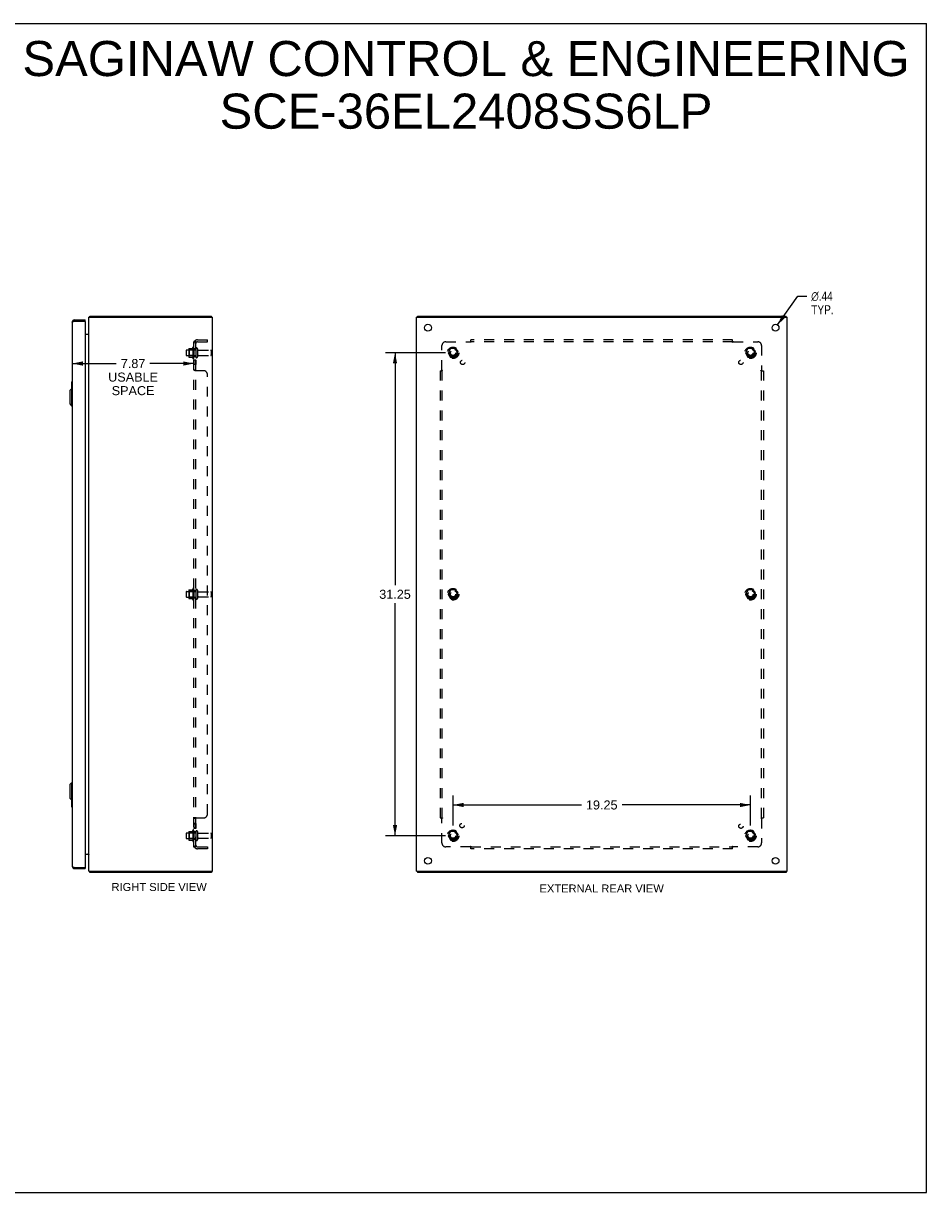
# Model space of a CAD drawing. Header units: inches. Extents: x 0 to 117, y 0 to 76.
# Tile 4 of 4: x 58 to 117, y 0 to 76. Entities that reach past the tile are written whole.
import ezdxf

# ---------------------------------------------------------------- set-up
doc = ezdxf.new("R2010")
doc.units = ezdxf.units.IN
doc.header["$LTSCALE"] = 6.431217
doc.header["$MEASUREMENT"] = 0
doc.linetypes.add('HIDDEN', pattern=[0.2, 0.1, -0.1])
doc.layers.get('0').update_dxf_attribs({"linetype": 'CONTINUOUS'})
for name, color, linetype in [('02___PRT_ALL_AXES', 7, 'CONTINUOUS'), ('DEFAULT_2', 8, 'HIDDEN'), ('DIMENSIONS', 7, 'CONTINUOUS')]:
    doc.layers.add(name, color=color, linetype=linetype)
doc.styles.get("Standard").update_dxf_attribs({"font": 'arial.ttf'})
doc.styles.add('TEXTSTYLE_1', font='gdt', dxfattribs={"width": 0.8})
doc.dimstyles.new('DIMSTYLE_2', dxfattribs={"dimtxt": 0.584656, "dimasz": 0.687831, "dimexe": 0.09, "dimexo": 0.07, "dimgap": 0.0425, "dimtad": 0, "dimtih": 1, "dimtoh": 1, "dimzin": 4, "dimdsep": 46, "dimtxsty": 'Standard', "dimblk": '_FILLED', "dimblk1": '_FILLED', "dimblk2": '_FILLED', "dimcen": 0.09, "dimazin": 1, "dimtfac": 1, "dimtofl": 0, "dimtmove": 0, "dimatfit": 3, "dimldrblk": '_FILLED', "dimfxl": 1, "dimtolj": 1, "dimtzin": 4, "dimarcsym": 0})
doc.dimstyles.new('DIMSTYLE_3', dxfattribs={"dimtxt": 0.584656, "dimasz": 0.687831, "dimexe": 0.09, "dimexo": 0.07, "dimgap": 0.09, "dimtad": 0, "dimtih": 1, "dimtoh": 1, "dimzin": 4, "dimdsep": 46, "dimtxsty": 'Standard', "dimblk": '_FILLED', "dimblk1": '_FILLED', "dimblk2": '_FILLED', "dimcen": 0.09, "dimazin": 1, "dimtfac": 1, "dimtofl": 0, "dimtmove": 0, "dimatfit": 1, "dimldrblk": '_FILLED', "dimfxl": 1, "dimtolj": 1, "dimtzin": 4, "dimarcsym": 0})

# ---------------------------------------------------------------- blocks, each defined once
blk = doc.blocks.new('_FILLED')
at = {"color": 0, "linetype": 'ByBlock'}
blk.add_solid([(0, 0), (-1, 0.2), (-1, -0.2)], dxfattribs=at)
blk = doc.blocks.new('*D9')
at = {"color": 2, "linetype": 'Continuous'}
for p, q in [((86.279, 23.758), (86.279, 25.703)), ((86.279, 25.084), (94.59, 25.084)), ((105.529, 25.084), (97.218, 25.084)), ((105.529, 23.758), (105.529, 25.703))]:
    blk.add_line(p, q, dxfattribs=at)
at = {"color": 2, "linetype": 'Continuous', "xscale": 0.6878306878, "yscale": 0.6878306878, "zscale": 0.6878306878, "rotation": 180}
blk.add_blockref('_FILLED', (86.279, 25.084), dxfattribs=at)
at = {"color": 2, "linetype": 'Continuous', "xscale": 0.6878306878, "yscale": 0.6878306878, "zscale": 0.6878306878}
blk.add_blockref('_FILLED', (105.529, 25.084), dxfattribs=at)
at = {"color": 2, "linetype": 'Continuous', "insert": (95.904, 25.377), "char_height": 0.5847, "width": 2.04304, "attachment_point": 2, "line_spacing_factor": 0.9}
blk.add_mtext('19.25', dxfattribs=at)
blk = doc.blocks.new('*D10')
at = {"color": 2, "linetype": 'Continuous'}
for p, q in [((85.797, 54.343), (81.903, 54.343)), ((82.522, 54.343), (82.522, 39.303)), ((82.522, 23.093), (82.522, 38.133)), ((85.797, 23.093), (81.903, 23.093))]:
    blk.add_line(p, q, dxfattribs=at)
at = {"color": 2, "linetype": 'Continuous', "xscale": 0.6878306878, "yscale": 0.6878306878, "zscale": 0.6878306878}
for p, rotation in [((82.522, 54.343), 90), ((82.522, 23.093), 270)]:
    blk.add_blockref('_FILLED', p, dxfattribs=dict(at, rotation=rotation))
at = {"color": 2, "linetype": 'Continuous', "insert": (82.522, 39.01), "char_height": 0.5847, "width": 2.04304, "attachment_point": 2, "line_spacing_factor": 0.9}
blk.add_mtext('31.25', dxfattribs=at)
blk = doc.blocks.new('*D11')
at = {"color": 2, "linetype": 'Continuous'}
for p, q in [((107.28, 56.147), (108.602, 58.012)), ((108.602, 58.012), (109.17, 58.012))]:
    blk.add_line(p, q, dxfattribs=at)
at = {"color": 2, "linetype": 'Continuous', "xscale": 0.6878306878, "yscale": 0.6878306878, "zscale": 0.6878306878, "rotation": 234.6791892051}
blk.add_blockref('_FILLED', (107.28, 56.147), dxfattribs=at)
at = {"color": 2, "linetype": 'Continuous', "insert": (109.462, 58.304), "char_height": 0.58466, "width": 2.14012, "attachment_point": 1, "line_spacing_factor": 0.9, "style": 'TEXTSTYLE_1'}
blk.add_mtext('{\\fgdt;n}\\fArial;.44 \\PTYP.', dxfattribs=at)
blk = doc.blocks.new('*D12')
at = {"color": 2, "linetype": 'Continuous'}
for p, q in [((61.63, 53.65), (64.48, 53.65)), ((69.503, 53.65), (66.654, 53.65))]:
    blk.add_line(p, q, dxfattribs=at)
at = {"color": 2, "linetype": 'Continuous', "xscale": 0.6878306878, "yscale": 0.6878306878, "zscale": 0.6878306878, "rotation": 180}
blk.add_blockref('_FILLED', (61.63, 53.65), dxfattribs=at)
at = {"color": 2, "linetype": 'Continuous', "xscale": 0.6878306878, "yscale": 0.6878306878, "zscale": 0.6878306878}
blk.add_blockref('_FILLED', (69.503, 53.65), dxfattribs=at)
at = {"color": 2, "linetype": 'Continuous', "insert": (65.567, 53.943), "char_height": 0.5847, "width": 3.2167, "attachment_point": 2, "line_spacing_factor": 0.9}
blk.add_mtext('7.87\\PUSABLE\\PSPACE', dxfattribs=at)

msp = doc.modelspace()

# ---------------------------------------------------------------- linework, layer by layer
at = {"color": 7, "linetype": 'Continuous'}
for p, q in [((0, 75.661), (116.931, 75.661)), ((116.931, 0), (116.931, 75.661)), ((61.765, 56.468), (61.765, 56.393)), ((62.455, 56.393), (62.44, 56.393)), ((62.455, 56.393), (62.455, 56.468)), ((62.745, 56.675), (62.766, 56.654)), ((62.766, 56.643), (62.766, 56.718)), ((70.64, 56.643), (70.64, 56.718)), ((83.967, 56.643), (83.967, 56.718)), ((107.841, 56.643), (107.841, 56.718)), ((61.57, 52.453), (61.57, 51.998)), ((61.585, 52.468), (61.63, 52.468)), ((61.617, 52.368), (61.617, 52.019)), ((61.473, 51.901), (61.591, 52.019)), ((61.473, 51.901), (61.473, 51.034)), ((61.591, 52.019), (61.591, 50.916)), ((61.591, 52.019), (61.63, 52.019)), ((61.473, 51.034), (61.591, 50.916)), ((61.591, 50.916), (61.63, 50.916)), ((61.473, 26.401), (61.591, 26.519)), ((61.591, 26.519), (61.63, 26.519)), ((61.591, 26.519), (61.591, 25.416)), ((61.473, 26.401), (61.473, 25.534)), ((61.473, 25.534), (61.591, 25.416)), ((61.57, 25.437), (61.57, 24.983)), ((61.591, 25.416), (61.63, 25.416)), ((61.617, 25.416), (61.617, 25.068)), ((61.585, 24.968), (61.63, 24.968)), ((61.765, 20.968), (61.765, 21.043)), ((62.44, 21.043), (62.455, 21.043)), ((62.455, 21.043), (62.455, 20.968)), ((62.745, 20.761), (62.766, 20.782)), ((62.766, 20.793), (62.766, 20.718)), ((70.64, 20.793), (70.64, 20.718)), ((83.967, 20.793), (83.967, 20.718)), ((107.841, 20.793), (107.841, 20.718)), ((0, 0), (116.931, 0))]:
    msp.add_line(p, q, dxfattribs=at)
at = {"color": 3, "linetype": 'Continuous'}
for p, q in [((61.63, 56.333), (61.63, 21.103)), ((61.748, 56.388), (61.765, 56.393)), ((61.765, 56.468), (62.455, 56.468)), ((61.765, 56.393), (62.44, 56.393)), ((62.455, 56.378), (62.455, 21.058)), ((62.703, 20.793), (62.703, 56.643)), ((62.703, 56.643), (70.703, 56.643)), ((62.766, 56.718), (70.64, 56.718)), ((70.703, 20.793), (70.703, 56.643)), ((83.904, 20.793), (83.904, 56.643)), ((83.904, 56.643), (107.904, 56.643)), ((83.967, 56.718), (107.841, 56.718)), ((107.904, 20.793), (107.904, 56.643)), ((62.455, 55.543), (62.688, 55.543)), ((62.693, 55.56), (62.695, 55.558)), ((62.455, 21.893), (62.688, 21.893)), ((61.765, 21.043), (62.44, 21.043)), ((61.765, 20.968), (62.455, 20.968)), ((62.703, 20.793), (70.703, 20.793)), ((62.754, 20.741), (62.756, 20.734)), ((70.64, 20.718), (62.766, 20.718)), ((83.904, 20.793), (107.904, 20.793)), ((107.841, 20.718), (83.967, 20.718))]:
    msp.add_line(p, q, dxfattribs=at)
for points in [[(61.63, 56.333), (61.631, 56.336), (61.632, 56.338), (61.633, 56.341), (61.635, 56.343), (61.638, 56.346), (61.641, 56.348), (61.644, 56.351), (61.649, 56.353), (61.653, 56.356), (61.658, 56.358), (61.664, 56.361), (61.67, 56.363), (61.676, 56.366), (61.683, 56.368), (61.69, 56.371), (61.698, 56.373), (61.706, 56.376), (61.714, 56.378), (61.722, 56.381), (61.731, 56.383)], [(61.731, 56.383), (61.739, 56.386), (61.748, 56.388)], [(62.745, 56.675), (62.746, 56.676), (62.747, 56.677), (62.748, 56.679), (62.749, 56.681), (62.75, 56.683), (62.751, 56.685), (62.752, 56.687), (62.753, 56.69), (62.754, 56.692), (62.754, 56.695), (62.756, 56.702)], [(62.756, 56.702), (62.757, 56.704), (62.757, 56.706), (62.758, 56.708), (62.759, 56.709), (62.759, 56.711), (62.76, 56.712), (62.761, 56.714), (62.761, 56.715), (62.762, 56.716), (62.763, 56.716), (62.763, 56.717), (62.764, 56.717), (62.765, 56.718), (62.766, 56.718), (62.766, 56.718)], [(62.688, 55.543), (62.688, 55.544), (62.688, 55.545), (62.688, 55.547), (62.688, 55.548), (62.688, 55.549), (62.689, 55.551), (62.69, 55.552), (62.691, 55.554), (62.692, 55.555), (62.693, 55.556), (62.694, 55.557), (62.695, 55.559), (62.697, 55.56), (62.698, 55.561), (62.699, 55.562), (62.7, 55.564), (62.701, 55.565), (62.702, 55.566), (62.703, 55.567), (62.703, 55.569), (62.703, 55.57), (62.703, 55.571)], [(62.688, 55.569), (62.688, 55.569), (62.688, 55.569), (62.688, 55.568), (62.688, 55.567), (62.688, 55.567), (62.688, 55.566), (62.689, 55.565), (62.69, 55.564), (62.691, 55.563), (62.692, 55.561), (62.693, 55.56)], [(62.688, 21.893), (62.688, 21.892), (62.688, 21.891), (62.688, 21.89), (62.688, 21.888), (62.688, 21.887), (62.689, 21.885), (62.69, 21.884), (62.691, 21.882), (62.692, 21.881), (62.693, 21.88), (62.694, 21.879), (62.695, 21.877), (62.697, 21.876), (62.698, 21.875), (62.699, 21.874), (62.7, 21.872), (62.701, 21.871), (62.702, 21.87), (62.703, 21.869), (62.703, 21.867), (62.703, 21.866), (62.703, 21.865)], [(62.688, 21.867), (62.688, 21.867), (62.688, 21.867), (62.688, 21.868), (62.688, 21.869), (62.688, 21.869), (62.688, 21.87), (62.689, 21.871), (62.69, 21.872), (62.691, 21.873), (62.692, 21.875), (62.693, 21.876), (62.695, 21.878)], [(61.63, 21.103), (61.631, 21.101), (61.632, 21.098), (61.633, 21.096), (61.635, 21.093), (61.638, 21.091), (61.641, 21.088), (61.644, 21.086), (61.649, 21.083), (61.653, 21.081), (61.658, 21.078), (61.664, 21.076), (61.67, 21.073), (61.676, 21.071), (61.683, 21.068), (61.69, 21.066), (61.698, 21.063), (61.706, 21.061), (61.714, 21.058), (61.722, 21.056), (61.731, 21.053)], [(61.731, 21.053), (61.739, 21.051), (61.748, 21.048), (61.765, 21.043)], [(62.745, 20.761), (62.746, 20.76), (62.747, 20.759), (62.748, 20.757), (62.749, 20.755), (62.75, 20.753), (62.751, 20.751), (62.752, 20.749), (62.753, 20.746), (62.754, 20.744), (62.754, 20.741)], [(62.756, 20.734), (62.757, 20.732), (62.757, 20.73), (62.758, 20.728), (62.759, 20.727), (62.759, 20.725), (62.76, 20.724), (62.761, 20.722), (62.761, 20.721), (62.762, 20.72), (62.763, 20.72), (62.763, 20.719), (62.764, 20.719), (62.765, 20.718), (62.766, 20.718), (62.766, 20.718)]]:
    msp.add_lwpolyline(points, dxfattribs=at)
at = {"color": 7, "linetype": 'Continuous'}
for points in [[(61.615, 52.404), (61.616, 52.399), (61.616, 52.393), (61.617, 52.387), (61.617, 52.381), (61.617, 52.374), (61.617, 52.368)], [(61.617, 25.068), (61.617, 25.062), (61.617, 25.055), (61.617, 25.049), (61.616, 25.043), (61.616, 25.038), (61.615, 25.032)]]:
    msp.add_lwpolyline(points, dxfattribs=at)
at = {"color": 3, "linetype": 'Continuous'}
for centre, radius, start, end in [((61.765, 56.333), 0.135, 90, 180), ((62.44, 56.378), 0.015, 0, 90), ((62.848, 56.573), 0.145, 135.39862, 151.12627), ((62.633, 55.613), 0.07, 270, 360), ((62.633, 21.823), 0.07, 0, 90), ((61.765, 21.103), 0.135, 180, 270), ((62.44, 21.058), 0.015, 270, 360), ((62.848, 20.863), 0.145, 208.87373, 224.60138)]:
    msp.add_arc(centre, radius, start, end, dxfattribs=at)
at = {"color": 7, "linetype": 'Continuous'}
for centre, radius, start, end in [((61.765, 56.333), 0.06, 90, 121.78549), ((61.585, 52.453), 0.015, 90, 180), ((61.615, 52.453), 0.015, 0, 90), ((61.585, 24.983), 0.015, 180, 270), ((61.615, 24.983), 0.015, 270, 360), ((61.765, 21.103), 0.06, 238.21451, 270)]:
    msp.add_arc(centre, radius, start, end, dxfattribs=at)
at = {"layer": '02___PRT_ALL_AXES', "color": 8, "linetype": 'HIDDEN'}
for p, q in [((69.033, 54.526), (69.628, 54.526)), ((69.433, 54.699), (69.433, 53.987)), ((69.503, 54.593), (69.503, 54.677)), ((69.503, 54.593), (69.503, 54.093)), ((69.628, 54.593), (69.503, 54.593)), ((69.628, 54.593), (69.628, 54.093)), ((69.797, 54.509), (70.598, 54.509)), ((69.033, 54.16), (69.628, 54.16)), ((69.503, 54.009), (69.503, 54.093)), ((69.628, 54.093), (69.503, 54.093)), ((69.503, 53.865), (69.503, 53.584)), ((69.628, 53.865), (69.503, 53.865)), ((69.628, 53.865), (69.628, 53.584)), ((69.797, 54.177), (70.598, 54.177)), ((69.628, 53.584), (69.503, 53.584)), ((69.033, 38.901), (69.628, 38.901)), ((69.433, 39.074), (69.433, 38.362)), ((69.503, 38.968), (69.503, 39.052)), ((69.628, 38.968), (69.503, 38.968)), ((69.503, 38.968), (69.503, 38.468)), ((69.628, 38.968), (69.628, 38.468)), ((69.797, 38.884), (70.598, 38.884)), ((69.033, 38.535), (69.628, 38.535)), ((69.628, 38.468), (69.503, 38.468)), ((69.503, 38.384), (69.503, 38.468)), ((69.797, 38.552), (70.598, 38.552)), ((69.628, 23.889), (69.503, 23.889)), ((69.503, 23.889), (69.503, 23.571)), ((69.628, 23.852), (69.503, 23.852)), ((69.628, 23.608), (69.503, 23.608)), ((69.628, 23.571), (69.503, 23.571)), ((69.628, 23.889), (69.628, 23.571)), ((69.033, 23.276), (69.628, 23.276)), ((69.033, 22.91), (69.628, 22.91)), ((69.433, 23.449), (69.433, 22.737)), ((69.503, 23.343), (69.503, 23.427)), ((69.628, 23.343), (69.503, 23.343)), ((69.503, 23.343), (69.503, 22.843)), ((69.628, 22.843), (69.503, 22.843)), ((69.503, 22.759), (69.503, 22.843)), ((69.628, 23.343), (69.628, 22.843)), ((69.797, 23.259), (70.598, 23.259)), ((69.797, 22.927), (70.598, 22.927))]:
    msp.add_line(p, q, dxfattribs=at)
at = {"layer": '02___PRT_ALL_AXES', "color": 3, "linetype": 'Continuous'}
for centre in [(84.654, 55.968), (107.154, 55.968), (84.654, 21.468), (107.154, 21.468)]:
    msp.add_circle(centre, 0.219, dxfattribs=at)
at = {"layer": '02___PRT_ALL_AXES', "color": 8, "linetype": 'HIDDEN'}
for centre, radius in [((86.279, 54.343), 0.372), ((86.279, 54.343), 0.356), ((86.279, 54.343), 0.25), ((86.279, 54.343), 0.183), ((105.529, 54.343), 0.372), ((105.529, 54.343), 0.356), ((105.529, 54.343), 0.25), ((105.529, 54.343), 0.183), ((86.898, 53.724), 0.141), ((104.91, 53.724), 0.141), ((86.279, 38.718), 0.372), ((86.279, 38.718), 0.356), ((86.279, 38.718), 0.25), ((86.279, 38.718), 0.183), ((105.529, 38.718), 0.372), ((105.529, 38.718), 0.356), ((105.529, 38.718), 0.25), ((105.529, 38.718), 0.183), ((86.279, 23.093), 0.372), ((86.859, 23.748), 0.141), ((104.91, 23.712), 0.141), ((105.529, 23.093), 0.372), ((86.279, 23.093), 0.356), ((86.279, 23.093), 0.25), ((86.279, 23.093), 0.183), ((105.529, 23.093), 0.356), ((105.529, 23.093), 0.25), ((105.529, 23.093), 0.183)]:
    msp.add_circle(centre, radius, dxfattribs=at)
for centre, radius, start, end in [((70.034, 54.343), 0.698, 149.33687, 156.03207), ((69.465, 54.677), 0.0384, 0, 145.55034), ((70.034, 54.343), 0.698, 203.96793, 210.66313), ((69.465, 54.009), 0.0384, 214.44966, 360), ((70.034, 38.718), 0.698, 149.33687, 156.03207), ((69.465, 39.052), 0.0384, 0, 145.55034), ((70.034, 38.718), 0.698, 203.96793, 210.66313), ((69.465, 38.384), 0.0384, 214.44966, 360), ((69.465, 23.427), 0.0384, 0, 145.55034), ((70.034, 23.093), 0.698, 149.33687, 156.03207), ((70.034, 23.093), 0.698, 203.96793, 210.66313), ((69.465, 22.759), 0.0384, 214.44966, 360)]:
    msp.add_arc(centre, radius, start, end, dxfattribs=at)
at = {"layer": 'DEFAULT_2', "color": 8, "linetype": 'HIDDEN'}
for p, q in [((69.003, 54.496), (69.003, 54.19)), ((69.167, 54.599), (69.167, 54.087)), ((69.187, 54.527), (69.167, 54.547)), ((69.178, 54.621), (69.406, 54.621)), ((69.187, 54.527), (69.187, 54.16)), ((69.483, 54.527), (69.187, 54.527)), ((69.483, 54.527), (69.503, 54.547)), ((69.483, 54.527), (69.483, 54.16)), ((69.503, 22.374), (69.503, 55.062)), ((69.628, 55.062), (69.503, 55.062)), ((69.557, 55.1), (69.654, 55.021)), ((69.569, 55.062), (69.569, 55.062)), ((69.582, 55.059), (69.583, 55.059)), ((69.583, 55.059), (69.585, 55.059)), ((69.585, 55.059), (69.586, 55.058)), ((69.586, 55.058), (69.588, 55.058)), ((69.588, 55.058), (69.589, 55.057)), ((69.589, 55.057), (69.591, 55.057)), ((69.591, 55.057), (69.592, 55.057)), ((69.592, 55.057), (69.594, 55.056)), ((69.594, 55.056), (69.595, 55.056)), ((69.595, 55.056), (69.597, 55.055)), ((69.628, 22.374), (69.628, 55.062)), ((69.734, 54.608), (69.734, 54.079)), ((69.74, 55.187), (70.378, 55.187)), ((69.74, 55.062), (70.378, 55.062)), ((70.378, 55.062), (70.378, 55.187)), ((70.628, 54.479), (70.628, 54.207)), ((85.56, 53.222), (85.56, 54.812)), ((85.81, 55.062), (87.4, 55.062)), ((86.116, 54.616), (85.961, 54.348)), ((86.433, 54.621), (86.125, 54.621)), ((86.596, 54.348), (86.442, 54.616)), ((87.414, 55.076), (87.41, 55.073)), ((87.418, 55.08), (87.414, 55.076)), ((87.435, 55.021), (87.435, 55.187)), ((104.373, 55.187), (87.435, 55.187)), ((104.373, 55.062), (87.435, 55.062)), ((104.373, 55.021), (104.373, 55.187)), ((104.408, 55.062), (105.998, 55.062)), ((105.366, 54.616), (105.211, 54.348)), ((105.683, 54.621), (105.375, 54.621)), ((105.846, 54.348), (105.692, 54.616)), ((106.248, 54.812), (106.248, 53.222)), ((69.187, 54.16), (69.167, 54.14)), ((69.178, 54.066), (69.406, 54.066)), ((69.483, 54.16), (69.187, 54.16)), ((69.483, 54.16), (69.503, 54.14)), ((85.961, 54.338), (86.116, 54.071)), ((86.433, 54.066), (86.125, 54.066)), ((86.442, 54.071), (86.596, 54.338)), ((105.211, 54.338), (105.366, 54.071)), ((105.683, 54.066), (105.375, 54.066)), ((105.692, 54.071), (105.846, 54.338)), ((69.628, 53.222), (69.503, 53.222)), ((70.128, 53.187), (69.557, 53.187)), ((85.435, 53.187), (85.435, 24.249)), ((85.435, 53.187), (85.601, 53.187)), ((85.56, 53.187), (85.56, 24.249)), ((106.207, 53.187), (106.373, 53.187)), ((106.248, 24.249), (106.248, 53.187)), ((106.262, 53.208), (106.259, 53.212)), ((106.266, 53.204), (106.262, 53.208)), ((106.373, 53.187), (106.373, 24.249)), ((70.378, 24.499), (70.378, 52.937)), ((69.003, 38.871), (69.003, 38.565)), ((69.167, 38.974), (69.167, 38.462)), ((69.187, 38.902), (69.167, 38.922)), ((69.178, 38.996), (69.406, 38.996)), ((69.483, 38.902), (69.187, 38.902)), ((69.187, 38.902), (69.187, 38.535)), ((69.483, 38.902), (69.503, 38.922)), ((69.483, 38.902), (69.483, 38.535)), ((69.734, 38.983), (69.734, 38.454)), ((70.628, 38.854), (70.628, 38.582)), ((86.116, 38.991), (85.961, 38.723)), ((85.961, 38.713), (86.116, 38.446)), ((86.433, 38.996), (86.125, 38.996)), ((86.596, 38.723), (86.442, 38.991)), ((86.442, 38.446), (86.596, 38.713)), ((105.366, 38.991), (105.211, 38.723)), ((105.211, 38.713), (105.366, 38.446)), ((105.683, 38.996), (105.375, 38.996)), ((105.846, 38.723), (105.692, 38.991)), ((105.692, 38.446), (105.846, 38.713)), ((69.187, 38.535), (69.167, 38.515)), ((69.178, 38.441), (69.406, 38.441)), ((69.483, 38.535), (69.187, 38.535)), ((69.483, 38.535), (69.503, 38.515)), ((86.433, 38.441), (86.125, 38.441)), ((105.683, 38.441), (105.375, 38.441)), ((69.628, 24.214), (69.503, 24.214)), ((69.514, 24.228), (69.512, 24.226)), ((69.557, 24.249), (70.128, 24.249)), ((85.435, 24.249), (85.601, 24.249)), ((85.542, 24.232), (85.546, 24.228)), ((85.546, 24.228), (85.549, 24.224)), ((85.56, 22.624), (85.56, 24.214)), ((106.207, 24.249), (106.373, 24.249)), ((106.248, 24.214), (106.248, 22.624)), ((69.003, 23.246), (69.003, 22.94)), ((69.167, 23.349), (69.167, 22.837)), ((69.187, 23.277), (69.167, 23.297)), ((69.187, 22.91), (69.167, 22.89)), ((69.178, 23.371), (69.406, 23.371)), ((69.178, 22.816), (69.406, 22.816)), ((69.483, 23.277), (69.187, 23.277)), ((69.187, 23.277), (69.187, 22.91)), ((69.483, 22.91), (69.187, 22.91)), ((69.483, 23.277), (69.503, 23.297)), ((69.483, 23.277), (69.483, 22.91)), ((69.483, 22.91), (69.503, 22.89)), ((69.734, 23.358), (69.734, 22.829)), ((70.628, 23.229), (70.628, 22.957)), ((86.116, 23.366), (85.961, 23.098)), ((85.961, 23.088), (86.116, 22.821)), ((86.433, 23.371), (86.125, 23.371)), ((86.433, 22.816), (86.125, 22.816)), ((86.596, 23.098), (86.442, 23.366)), ((86.442, 22.821), (86.596, 23.088)), ((105.366, 23.366), (105.211, 23.098)), ((105.211, 23.088), (105.366, 22.821)), ((105.683, 23.371), (105.375, 23.371)), ((105.683, 22.816), (105.375, 22.816)), ((105.846, 23.098), (105.692, 23.366)), ((105.692, 22.821), (105.846, 23.088)), ((69.628, 22.374), (69.503, 22.374)), ((69.557, 22.336), (69.654, 22.415)), ((69.646, 22.402), (69.642, 22.396)), ((69.74, 22.374), (70.378, 22.374)), ((70.378, 22.249), (69.74, 22.249)), ((70.378, 22.374), (70.378, 22.249)), ((87.4, 22.374), (85.81, 22.374)), ((87.435, 22.249), (87.435, 22.415)), ((87.435, 22.374), (104.373, 22.374)), ((104.373, 22.249), (87.435, 22.249)), ((104.373, 22.249), (104.373, 22.415)), ((104.39, 22.356), (104.394, 22.36)), ((104.394, 22.36), (104.398, 22.363)), ((105.998, 22.374), (104.408, 22.374))]:
    msp.add_line(p, q, dxfattribs=at)
for points in [[(69.526, 55.082), (69.523, 55.08), (69.52, 55.079), (69.517, 55.078), (69.514, 55.076), (69.512, 55.074), (69.509, 55.073), (69.508, 55.071), (69.506, 55.069), (69.505, 55.068), (69.504, 55.066), (69.504, 55.064), (69.504, 55.063), (69.503, 55.062)], [(69.557, 55.1), (69.556, 55.098), (69.554, 55.097), (69.551, 55.095), (69.549, 55.093), (69.546, 55.091), (69.543, 55.089), (69.539, 55.088), (69.536, 55.086), (69.533, 55.085), (69.526, 55.082)], [(69.572, 55.062), (69.572, 55.062), (69.571, 55.062), (69.571, 55.062), (69.57, 55.062), (69.57, 55.062), (69.57, 55.062), (69.569, 55.062), (69.569, 55.062), (69.569, 55.062), (69.569, 55.062)], [(69.569, 55.062), (69.569, 55.062), (69.569, 55.062), (69.569, 55.062), (69.57, 55.062), (69.57, 55.062), (69.57, 55.062), (69.571, 55.062), (69.571, 55.062), (69.572, 55.061), (69.573, 55.061), (69.573, 55.061), (69.574, 55.061), (69.574, 55.061), (69.575, 55.061), (69.575, 55.061), (69.576, 55.061), (69.577, 55.061), (69.577, 55.06), (69.578, 55.06), (69.579, 55.06), (69.579, 55.06), (69.58, 55.06), (69.581, 55.06), (69.581, 55.06), (69.582, 55.059)], [(69.597, 55.055), (69.599, 55.054), (69.599, 55.054), (69.6, 55.054), (69.601, 55.053), (69.602, 55.053), (69.603, 55.053), (69.604, 55.052), (69.605, 55.052), (69.606, 55.052), (69.607, 55.051), (69.608, 55.051), (69.609, 55.051), (69.609, 55.05), (69.61, 55.05), (69.611, 55.05), (69.612, 55.049), (69.613, 55.049), (69.614, 55.048), (69.615, 55.048), (69.616, 55.048), (69.616, 55.047), (69.617, 55.047), (69.618, 55.047), (69.619, 55.046), (69.619, 55.046), (69.62, 55.046), (69.621, 55.045), (69.622, 55.045), (69.622, 55.045), (69.623, 55.044), (69.624, 55.044), (69.624, 55.043), (69.625, 55.043), (69.626, 55.043), (69.626, 55.042), (69.627, 55.042), (69.627, 55.042), (69.628, 55.041), (69.629, 55.041), (69.629, 55.041), (69.63, 55.041), (69.63, 55.04), (69.631, 55.04), (69.631, 55.04), (69.631, 55.04), (69.632, 55.039), (69.632, 55.039), (69.632, 55.039), (69.632, 55.039)], [(69.643, 55.038), (69.642, 55.04), (69.64, 55.042), (69.638, 55.043), (69.637, 55.045), (69.635, 55.048), (69.633, 55.05), (69.632, 55.052), (69.631, 55.054), (69.63, 55.056), (69.629, 55.057), (69.629, 55.059), (69.629, 55.06), (69.628, 55.062)], [(69.632, 55.039), (69.633, 55.039), (69.633, 55.039), (69.632, 55.039), (69.632, 55.039), (69.632, 55.039), (69.632, 55.039), (69.632, 55.039), (69.631, 55.04), (69.631, 55.04), (69.63, 55.04), (69.63, 55.041), (69.63, 55.041), (69.629, 55.041), (69.629, 55.042)], [(69.654, 55.021), (69.654, 55.021), (69.655, 55.022), (69.655, 55.023), (69.654, 55.023), (69.654, 55.024), (69.654, 55.025), (69.653, 55.026), (69.652, 55.027), (69.651, 55.029), (69.65, 55.03), (69.649, 55.031), (69.648, 55.033), (69.646, 55.034), (69.643, 55.038)], [(87.41, 55.073), (87.409, 55.071), (87.407, 55.069), (87.405, 55.068), (87.404, 55.066), (87.402, 55.064), (87.401, 55.063), (87.4, 55.062)], [(87.41, 55.048), (87.408, 55.05), (87.407, 55.052), (87.406, 55.054), (87.405, 55.056), (87.403, 55.057), (87.402, 55.059), (87.401, 55.06), (87.4, 55.062)], [(87.435, 55.021), (87.434, 55.021), (87.432, 55.022), (87.431, 55.023), (87.429, 55.023), (87.428, 55.024), (87.427, 55.025), (87.426, 55.026), (87.424, 55.027), (87.423, 55.029), (87.422, 55.03), (87.42, 55.031), (87.419, 55.033), (87.418, 55.034), (87.417, 55.036), (87.416, 55.038), (87.415, 55.04), (87.413, 55.042), (87.412, 55.043), (87.41, 55.048)], [(87.435, 55.1), (87.434, 55.098), (87.432, 55.097), (87.431, 55.095), (87.43, 55.093), (87.428, 55.091), (87.427, 55.089), (87.425, 55.088), (87.424, 55.086), (87.422, 55.085), (87.421, 55.083), (87.42, 55.082), (87.418, 55.08)], [(104.373, 55.1), (104.374, 55.098), (104.375, 55.097), (104.377, 55.095), (104.378, 55.093), (104.38, 55.091), (104.381, 55.089), (104.383, 55.088), (104.384, 55.086), (104.385, 55.085), (104.387, 55.083), (104.388, 55.082), (104.39, 55.08), (104.391, 55.079)], [(104.373, 55.021), (104.374, 55.021), (104.376, 55.022), (104.377, 55.023), (104.378, 55.023), (104.38, 55.024), (104.381, 55.025), (104.382, 55.026), (104.384, 55.027), (104.385, 55.029), (104.386, 55.03), (104.387, 55.031), (104.389, 55.033), (104.39, 55.034), (104.391, 55.036), (104.392, 55.038), (104.393, 55.04), (104.395, 55.042), (104.396, 55.043)], [(104.391, 55.079), (104.396, 55.074), (104.398, 55.073), (104.399, 55.071), (104.401, 55.069), (104.403, 55.068), (104.404, 55.066), (104.406, 55.064), (104.407, 55.063), (104.408, 55.062)], [(104.396, 55.043), (104.398, 55.048), (104.399, 55.05), (104.401, 55.052), (104.402, 55.054), (104.403, 55.056), (104.404, 55.057), (104.406, 55.059), (104.407, 55.06), (104.408, 55.062)], [(69.517, 53.207), (69.514, 53.208), (69.512, 53.21), (69.509, 53.212), (69.508, 53.213), (69.506, 53.215), (69.505, 53.217), (69.504, 53.218), (69.504, 53.22), (69.504, 53.221), (69.503, 53.222)], [(69.512, 53.21), (69.509, 53.212), (69.508, 53.213)], [(69.523, 53.204), (69.52, 53.205), (69.517, 53.207), (69.514, 53.208)], [(69.536, 53.198), (69.529, 53.201), (69.526, 53.202), (69.523, 53.204)], [(69.557, 53.187), (69.556, 53.188), (69.554, 53.19), (69.551, 53.191), (69.549, 53.192), (69.546, 53.194), (69.543, 53.195), (69.539, 53.197), (69.536, 53.198)], [(69.557, 53.187), (69.556, 53.188), (69.554, 53.19), (69.551, 53.191), (69.549, 53.192), (69.546, 53.194), (69.543, 53.195)], [(69.638, 53.21), (69.637, 53.211), (69.635, 53.212), (69.633, 53.213), (69.632, 53.215), (69.631, 53.216), (69.63, 53.217), (69.629, 53.219), (69.629, 53.22), (69.629, 53.221), (69.628, 53.222)], [(69.642, 53.207), (69.638, 53.21), (69.637, 53.211), (69.635, 53.212), (69.633, 53.213), (69.632, 53.215), (69.631, 53.216), (69.63, 53.217)], [(69.649, 53.202), (69.648, 53.203), (69.646, 53.204), (69.645, 53.205), (69.643, 53.206), (69.642, 53.207)], [(69.654, 53.187), (69.654, 53.188), (69.655, 53.19), (69.655, 53.191), (69.654, 53.192), (69.654, 53.194), (69.654, 53.195), (69.653, 53.196), (69.652, 53.198), (69.651, 53.199), (69.65, 53.2), (69.649, 53.202), (69.648, 53.203), (69.646, 53.204), (69.645, 53.205), (69.643, 53.206)], [(69.655, 53.191), (69.654, 53.192), (69.654, 53.194), (69.654, 53.195), (69.653, 53.196)], [(69.654, 53.187), (69.654, 53.188), (69.655, 53.19)], [(85.522, 53.187), (85.524, 53.188), (85.525, 53.19), (85.527, 53.191), (85.529, 53.192), (85.531, 53.194), (85.533, 53.195), (85.534, 53.197), (85.536, 53.198), (85.537, 53.2), (85.539, 53.201), (85.54, 53.202), (85.542, 53.204), (85.543, 53.205)], [(85.543, 53.205), (85.547, 53.21), (85.549, 53.212), (85.551, 53.213), (85.553, 53.215), (85.554, 53.217), (85.556, 53.218), (85.558, 53.22), (85.559, 53.221), (85.56, 53.222)], [(85.578, 53.21), (85.574, 53.212), (85.572, 53.213), (85.57, 53.215), (85.568, 53.216), (85.566, 53.217), (85.565, 53.219), (85.563, 53.22), (85.562, 53.221), (85.56, 53.222)], [(85.601, 53.187), (85.601, 53.188), (85.6, 53.19), (85.599, 53.191), (85.598, 53.192), (85.598, 53.194), (85.597, 53.195), (85.596, 53.196), (85.595, 53.198), (85.593, 53.199), (85.592, 53.2), (85.591, 53.202), (85.589, 53.203), (85.588, 53.204), (85.586, 53.205), (85.584, 53.206), (85.582, 53.207), (85.58, 53.209), (85.578, 53.21)], [(106.207, 53.187), (106.207, 53.188), (106.208, 53.19), (106.209, 53.191), (106.209, 53.192), (106.21, 53.194), (106.211, 53.195), (106.212, 53.196), (106.213, 53.198), (106.215, 53.199), (106.216, 53.2), (106.217, 53.202), (106.219, 53.203), (106.22, 53.204), (106.222, 53.205), (106.224, 53.206), (106.226, 53.207), (106.227, 53.209), (106.229, 53.21), (106.233, 53.212)], [(106.233, 53.212), (106.236, 53.213), (106.238, 53.215), (106.24, 53.216), (106.241, 53.217), (106.243, 53.219), (106.245, 53.22), (106.246, 53.221), (106.248, 53.222)], [(106.259, 53.212), (106.257, 53.213), (106.255, 53.215), (106.253, 53.217), (106.252, 53.218), (106.25, 53.22), (106.249, 53.221), (106.248, 53.222)], [(106.286, 53.187), (106.284, 53.188), (106.282, 53.19), (106.281, 53.191), (106.279, 53.192), (106.277, 53.194), (106.275, 53.195), (106.274, 53.197), (106.272, 53.198), (106.271, 53.2), (106.269, 53.201), (106.268, 53.202), (106.266, 53.204)], [(69.523, 24.232), (69.52, 24.231), (69.517, 24.229), (69.514, 24.228), (69.512, 24.226), (69.509, 24.224), (69.508, 24.223), (69.506, 24.221), (69.505, 24.219), (69.504, 24.218), (69.504, 24.216), (69.504, 24.215), (69.503, 24.214)], [(69.504, 24.216), (69.504, 24.215), (69.503, 24.214)], [(69.508, 24.223), (69.506, 24.221), (69.505, 24.219)], [(69.529, 24.235), (69.526, 24.234), (69.523, 24.232)], [(69.557, 24.249), (69.556, 24.248), (69.554, 24.246), (69.551, 24.245), (69.549, 24.244), (69.546, 24.242), (69.543, 24.241), (69.539, 24.239), (69.536, 24.238), (69.529, 24.235)], [(69.557, 24.249), (69.556, 24.248), (69.554, 24.246), (69.551, 24.245), (69.549, 24.244), (69.546, 24.242), (69.543, 24.241)], [(69.638, 24.226), (69.637, 24.225), (69.635, 24.224), (69.633, 24.223), (69.632, 24.221), (69.631, 24.22), (69.63, 24.219), (69.629, 24.217), (69.629, 24.216), (69.629, 24.215), (69.628, 24.214)], [(69.63, 24.219), (69.629, 24.217), (69.629, 24.216), (69.629, 24.215), (69.628, 24.214)], [(69.638, 24.226), (69.637, 24.225), (69.635, 24.224), (69.633, 24.223), (69.632, 24.221)], [(69.654, 24.249), (69.654, 24.248), (69.655, 24.246), (69.655, 24.245), (69.654, 24.244), (69.654, 24.242), (69.654, 24.241), (69.653, 24.24), (69.652, 24.238), (69.651, 24.237), (69.65, 24.236), (69.649, 24.234), (69.648, 24.233), (69.646, 24.232), (69.645, 24.231), (69.643, 24.23), (69.642, 24.229), (69.638, 24.226)], [(69.648, 24.233), (69.646, 24.232), (69.645, 24.231), (69.643, 24.23)], [(69.653, 24.24), (69.652, 24.238), (69.651, 24.237), (69.65, 24.236), (69.649, 24.234)], [(69.654, 24.249), (69.654, 24.248), (69.655, 24.246), (69.655, 24.245)], [(85.522, 24.249), (85.524, 24.248), (85.525, 24.246), (85.527, 24.245), (85.529, 24.244), (85.531, 24.242), (85.533, 24.241), (85.534, 24.239), (85.536, 24.238), (85.537, 24.237), (85.539, 24.235), (85.54, 24.234), (85.542, 24.232)], [(85.549, 24.224), (85.551, 24.223), (85.553, 24.221), (85.554, 24.219), (85.556, 24.218), (85.558, 24.216), (85.559, 24.215), (85.56, 24.214)], [(85.574, 24.224), (85.572, 24.223), (85.57, 24.221), (85.568, 24.22), (85.566, 24.219), (85.565, 24.217), (85.563, 24.216), (85.562, 24.215), (85.56, 24.214)], [(85.601, 24.249), (85.601, 24.248), (85.6, 24.246), (85.599, 24.245), (85.598, 24.244), (85.598, 24.242), (85.597, 24.241), (85.596, 24.24), (85.595, 24.238), (85.593, 24.237), (85.592, 24.236), (85.591, 24.234), (85.589, 24.233), (85.588, 24.232), (85.586, 24.231), (85.584, 24.23), (85.582, 24.229), (85.58, 24.227), (85.578, 24.226), (85.574, 24.224)], [(106.207, 24.249), (106.207, 24.248), (106.208, 24.246), (106.209, 24.245), (106.209, 24.244), (106.21, 24.242), (106.211, 24.241), (106.212, 24.24), (106.213, 24.238), (106.215, 24.237), (106.216, 24.236), (106.217, 24.234), (106.219, 24.233), (106.22, 24.232), (106.222, 24.231), (106.224, 24.23), (106.226, 24.229), (106.227, 24.227), (106.229, 24.226)], [(106.229, 24.226), (106.233, 24.224), (106.236, 24.223), (106.238, 24.221), (106.24, 24.22), (106.241, 24.219), (106.243, 24.217), (106.245, 24.216), (106.246, 24.215), (106.248, 24.214)], [(106.262, 24.228), (106.259, 24.224), (106.257, 24.223), (106.255, 24.221), (106.253, 24.219), (106.252, 24.218), (106.25, 24.216), (106.249, 24.215), (106.248, 24.214)], [(106.286, 24.249), (106.284, 24.248), (106.282, 24.246), (106.281, 24.245), (106.279, 24.244), (106.277, 24.242), (106.275, 24.241), (106.274, 24.239), (106.272, 24.238), (106.271, 24.237), (106.269, 24.235), (106.268, 24.234), (106.266, 24.232), (106.262, 24.228)], [(69.533, 22.351), (69.526, 22.354), (69.523, 22.356), (69.52, 22.357), (69.517, 22.358), (69.514, 22.36), (69.512, 22.362), (69.509, 22.363), (69.508, 22.365), (69.506, 22.367), (69.505, 22.368), (69.504, 22.37), (69.504, 22.372), (69.504, 22.373), (69.503, 22.374)], [(69.557, 22.336), (69.556, 22.338), (69.554, 22.34), (69.551, 22.341), (69.549, 22.343), (69.546, 22.345), (69.543, 22.347), (69.539, 22.348), (69.536, 22.35), (69.533, 22.351)], [(69.633, 22.397), (69.632, 22.397), (69.632, 22.397), (69.632, 22.397), (69.632, 22.397), (69.632, 22.397), (69.631, 22.396), (69.631, 22.396), (69.63, 22.396), (69.63, 22.396), (69.629, 22.395), (69.629, 22.395), (69.628, 22.395), (69.628, 22.394), (69.627, 22.394), (69.627, 22.394), (69.626, 22.394), (69.625, 22.393), (69.625, 22.393), (69.624, 22.392), (69.623, 22.392), (69.623, 22.392), (69.622, 22.391), (69.621, 22.391), (69.621, 22.391), (69.62, 22.39), (69.619, 22.39), (69.618, 22.39), (69.618, 22.389), (69.617, 22.389), (69.616, 22.389), (69.615, 22.388), (69.615, 22.388), (69.614, 22.388), (69.613, 22.387), (69.612, 22.387), (69.611, 22.386), (69.61, 22.386), (69.609, 22.386), (69.608, 22.385), (69.608, 22.385), (69.607, 22.385), (69.606, 22.384), (69.605, 22.384), (69.604, 22.384), (69.603, 22.383), (69.602, 22.383), (69.601, 22.382), (69.6, 22.382), (69.599, 22.382), (69.598, 22.382), (69.597, 22.381), (69.596, 22.381), (69.596, 22.381), (69.595, 22.38), (69.594, 22.38), (69.593, 22.38), (69.592, 22.379), (69.591, 22.379), (69.59, 22.379), (69.589, 22.379), (69.588, 22.378), (69.587, 22.378), (69.587, 22.378), (69.586, 22.378), (69.585, 22.377), (69.584, 22.377), (69.583, 22.377), (69.582, 22.377), (69.582, 22.377), (69.581, 22.376), (69.58, 22.376), (69.579, 22.376), (69.578, 22.376), (69.578, 22.376), (69.577, 22.376), (69.576, 22.375), (69.575, 22.375), (69.575, 22.375), (69.574, 22.375), (69.573, 22.375), (69.572, 22.375), (69.572, 22.375), (69.571, 22.374), (69.571, 22.374), (69.57, 22.374), (69.57, 22.374), (69.569, 22.374), (69.569, 22.374)], [(69.569, 22.374), (69.569, 22.374), (69.569, 22.374), (69.569, 22.374), (69.569, 22.374), (69.569, 22.374), (69.569, 22.374), (69.57, 22.374), (69.57, 22.374), (69.57, 22.374), (69.571, 22.374), (69.571, 22.374), (69.572, 22.374)], [(69.642, 22.396), (69.64, 22.395), (69.638, 22.393), (69.637, 22.391), (69.635, 22.389), (69.633, 22.386), (69.632, 22.384), (69.631, 22.382), (69.63, 22.381), (69.629, 22.379), (69.629, 22.377), (69.629, 22.376), (69.628, 22.374)], [(69.629, 22.394), (69.629, 22.395), (69.629, 22.395), (69.63, 22.395), (69.63, 22.396), (69.631, 22.396), (69.631, 22.396), (69.631, 22.396), (69.632, 22.397), (69.632, 22.397), (69.632, 22.397), (69.632, 22.397), (69.632, 22.397), (69.633, 22.397)], [(69.654, 22.415), (69.654, 22.415), (69.655, 22.414), (69.655, 22.413), (69.654, 22.413), (69.654, 22.412), (69.654, 22.411), (69.653, 22.41), (69.652, 22.409), (69.651, 22.407), (69.65, 22.406), (69.649, 22.405), (69.648, 22.403), (69.646, 22.402)], [(87.412, 22.393), (87.41, 22.389), (87.408, 22.386), (87.407, 22.384), (87.406, 22.382), (87.405, 22.381), (87.403, 22.379), (87.402, 22.377), (87.401, 22.376), (87.4, 22.374)], [(87.414, 22.36), (87.41, 22.363), (87.409, 22.365), (87.407, 22.367), (87.405, 22.368), (87.404, 22.37), (87.402, 22.372), (87.401, 22.373), (87.4, 22.374)], [(87.435, 22.415), (87.434, 22.415), (87.432, 22.414), (87.431, 22.413), (87.429, 22.413), (87.428, 22.412), (87.427, 22.411), (87.426, 22.41), (87.424, 22.409), (87.423, 22.407), (87.422, 22.406), (87.42, 22.405), (87.419, 22.403), (87.418, 22.402), (87.417, 22.4), (87.416, 22.398), (87.415, 22.396), (87.413, 22.395), (87.412, 22.393)], [(87.435, 22.336), (87.434, 22.338), (87.432, 22.34), (87.431, 22.341), (87.43, 22.343), (87.428, 22.345), (87.427, 22.347), (87.425, 22.348), (87.424, 22.35), (87.422, 22.351), (87.421, 22.353), (87.42, 22.354), (87.418, 22.356), (87.414, 22.36)], [(104.373, 22.415), (104.374, 22.415), (104.376, 22.414), (104.377, 22.413), (104.378, 22.413), (104.38, 22.412), (104.381, 22.411), (104.382, 22.41), (104.384, 22.409), (104.385, 22.407), (104.386, 22.406), (104.387, 22.405), (104.389, 22.403), (104.39, 22.402), (104.391, 22.4), (104.392, 22.398), (104.393, 22.396), (104.395, 22.395), (104.396, 22.393), (104.398, 22.389)], [(104.373, 22.336), (104.374, 22.338), (104.375, 22.34), (104.377, 22.341), (104.378, 22.343), (104.38, 22.345), (104.381, 22.347), (104.383, 22.348), (104.384, 22.35), (104.385, 22.351), (104.387, 22.353), (104.388, 22.354), (104.39, 22.356)], [(104.398, 22.389), (104.399, 22.386), (104.401, 22.384), (104.402, 22.382), (104.403, 22.381), (104.404, 22.379), (104.406, 22.377), (104.407, 22.376), (104.408, 22.374)], [(104.398, 22.363), (104.399, 22.365), (104.401, 22.367), (104.403, 22.368), (104.404, 22.37), (104.406, 22.372), (104.407, 22.373), (104.408, 22.374)]]:
    msp.add_lwpolyline(points, dxfattribs=at)
for centre, radius in [((86.279, 54.343), 0.318), ((86.279, 54.343), 0.204), ((86.279, 54.343), 0.183), ((86.279, 54.343), 0.183), ((86.279, 54.343), 0.166), ((105.529, 54.343), 0.318), ((105.529, 54.343), 0.204), ((105.529, 54.343), 0.183), ((105.529, 54.343), 0.183), ((105.529, 54.343), 0.166), ((86.279, 38.718), 0.318), ((86.279, 38.718), 0.204), ((86.279, 38.718), 0.183), ((86.279, 38.718), 0.183), ((86.279, 38.718), 0.166), ((105.529, 38.718), 0.318), ((105.529, 38.718), 0.204), ((105.529, 38.718), 0.183), ((105.529, 38.718), 0.183), ((105.529, 38.718), 0.166), ((86.279, 23.093), 0.318), ((86.279, 23.093), 0.204), ((86.279, 23.093), 0.183), ((86.279, 23.093), 0.183), ((86.279, 23.093), 0.166), ((105.529, 23.093), 0.318), ((105.529, 23.093), 0.204), ((105.529, 23.093), 0.183), ((105.529, 23.093), 0.183), ((105.529, 23.093), 0.166)]:
    msp.add_circle(centre, radius, dxfattribs=at)
for centre, radius, start, end in [((69.033, 54.496), 0.03, 90, 180), ((69.309, 54.599), 0.141, 174.79195, 180), ((69.178, 54.611), 0.01, 90, 174.80617), ((69.387, 54.631), 0.01, 270, 336.03207), ((69.74, 54.95), 0.237, 90, 180), ((69.74, 54.95), 0.112, 90, 180), ((69.681, 54.608), 0.053, 0, 180), ((69.797, 54.572), 0.0625, 180, 270), ((70.598, 54.479), 0.03, 0, 90), ((85.81, 54.812), 0.25, 90, 180), ((86.125, 54.611), 0.01, 90.01235, 149.98915), ((86.433, 54.611), 0.01, 30.01204, 89.98872), ((105.375, 54.611), 0.01, 90.01235, 149.98915), ((105.683, 54.611), 0.01, 30.01204, 89.98872), ((105.998, 54.812), 0.25, 0, 90), ((69.033, 54.19), 0.03, 180, 270), ((69.309, 54.087), 0.141, 180, 185.20805), ((69.178, 54.076), 0.01, 185.19383, 270), ((69.387, 54.056), 0.01, 23.96793, 90), ((69.681, 54.079), 0.053, 180, 360), ((69.797, 54.115), 0.0625, 90, 180), ((70.598, 54.207), 0.03, 270, 360), ((85.97, 54.343), 0.01, 150.01268, 209.98829), ((86.125, 54.076), 0.01, 210.01204, 269.98872), ((86.433, 54.076), 0.01, 270.01235, 329.98915), ((86.588, 54.343), 0.01, 330.01268, 29.98829), ((105.22, 54.343), 0.01, 150.01268, 209.98829), ((105.375, 54.076), 0.01, 210.01204, 269.98872), ((105.683, 54.076), 0.01, 270.01235, 329.98915), ((105.838, 54.343), 0.01, 330.01268, 29.98829), ((70.128, 52.937), 0.25, 0, 90), ((69.033, 38.871), 0.03, 90, 180), ((69.309, 38.974), 0.141, 174.79195, 180), ((69.178, 38.986), 0.01, 90, 174.80617), ((69.387, 39.006), 0.01, 270, 336.03207), ((69.681, 38.983), 0.053, 0, 180), ((69.797, 38.947), 0.0625, 180, 270), ((70.598, 38.854), 0.03, 0, 90), ((85.97, 38.718), 0.01, 150.01268, 209.98829), ((86.125, 38.986), 0.01, 90.01235, 149.98915), ((86.433, 38.986), 0.01, 30.01204, 89.98872), ((86.588, 38.718), 0.01, 330.01268, 29.98829), ((105.22, 38.718), 0.01, 150.01268, 209.98829), ((105.375, 38.986), 0.01, 90.01235, 149.98915), ((105.683, 38.986), 0.01, 30.01204, 89.98872), ((105.838, 38.718), 0.01, 330.01268, 29.98829), ((69.033, 38.565), 0.03, 180, 270), ((69.309, 38.462), 0.141, 180, 185.20805), ((69.178, 38.451), 0.01, 185.19383, 270), ((69.387, 38.431), 0.01, 23.96793, 90), ((69.681, 38.454), 0.053, 180, 360), ((69.797, 38.49), 0.0625, 90, 180), ((70.598, 38.582), 0.03, 270, 360), ((86.125, 38.451), 0.01, 210.01204, 269.98872), ((86.433, 38.451), 0.01, 270.01235, 329.98915), ((105.375, 38.451), 0.01, 210.01204, 269.98872), ((105.683, 38.451), 0.01, 270.01235, 329.98915), ((70.128, 24.499), 0.25, 270, 360), ((69.033, 23.246), 0.03, 90, 180), ((69.033, 22.94), 0.03, 180, 270), ((69.309, 23.349), 0.141, 174.79195, 180), ((69.309, 22.837), 0.141, 180, 185.20805), ((69.178, 23.361), 0.01, 90, 174.80617), ((69.178, 22.826), 0.01, 185.19383, 270), ((69.387, 23.381), 0.01, 270, 336.03207), ((69.387, 22.806), 0.01, 23.96793, 90), ((69.681, 23.358), 0.053, 0, 180), ((69.681, 22.829), 0.053, 180, 360), ((69.797, 23.322), 0.0625, 180, 270), ((69.797, 22.865), 0.0625, 90, 180), ((70.598, 23.229), 0.03, 0, 90), ((70.598, 22.957), 0.03, 270, 360), ((85.97, 23.093), 0.01, 150.01268, 209.98829), ((86.125, 23.361), 0.01, 90.01235, 149.98915), ((86.125, 22.826), 0.01, 210.01204, 269.98872), ((86.433, 23.361), 0.01, 30.01204, 89.98872), ((86.433, 22.826), 0.01, 270.01235, 329.98915), ((86.588, 23.093), 0.01, 330.01268, 29.98829), ((105.22, 23.093), 0.01, 150.01268, 209.98829), ((105.375, 23.361), 0.01, 90.01235, 149.98915), ((105.375, 22.826), 0.01, 210.01204, 269.98872), ((105.683, 23.361), 0.01, 30.01204, 89.98872), ((105.683, 22.826), 0.01, 270.01235, 329.98915), ((105.838, 23.093), 0.01, 330.01268, 29.98829), ((69.74, 22.486), 0.237, 180, 270), ((69.74, 22.486), 0.112, 180, 270), ((85.81, 22.624), 0.25, 180, 270), ((105.998, 22.624), 0.25, 270, 360)]:
    msp.add_arc(centre, radius, start, end, dxfattribs=at)

# ---------------------------------------------------------------- texts
at = {"layer": 'DIMENSIONS', "color": 2, "linetype": 'Continuous', "attachment_point": 2, "line_spacing_factor": 0.9}
for s, insert, char_height, width in [('SAGINAW CONTROL & ENGINEERING\\PSCE-36EL2408SS6LP', (87.118, 74.522), 2.26984, 57.32826), ('RIGHT SIDE VIEW', (67.252, 20.035), 0.51587, 6.15212), ('EXTERNAL REAR VIEW', (95.896, 19.939), 0.51587, 8.03151)]:
    msp.add_mtext(s, dxfattribs=dict(at, insert=insert, char_height=char_height, width=width))

# ---------------------------------------------------------------- dimensions: what is measured, and where the dimension line sits
at = {"color": 2, "linetype": 'Continuous'}
dim = msp.add_diameter_dim_2p(p1=(107.28, 56.147), p2=(107.027, 55.79), text='%%c<> \\PTYP.', dimstyle='DIMSTYLE_3', override={"dimpost": '<>'}, dxfattribs=at)
dim.commit()
dim.dimension.update_dxf_attribs({"geometry": '*D11', "text_midpoint": (110.419, 57.574), "dimtype": 163})
dim = msp.add_linear_dim(base=(69.503, 53.65), p1=(61.63, 56.393), p2=(69.503, 53.222), text='<>\\PUSABLE\\PSPACE', dimstyle='DIMSTYLE_2', dxfattribs=at)
dim.commit()
dim.dimension.update_dxf_attribs({"geometry": '*D12', "text_midpoint": (65.567, 52.773), "dimtype": 160})
dim = msp.add_linear_dim(base=(82.522, 23.093), p1=(85.867, 54.343), p2=(85.867, 23.093), angle=270, dimstyle='DIMSTYLE_2', dxfattribs=at)
dim.commit()
dim.dimension.update_dxf_attribs({"geometry": '*D10', "text_midpoint": (82.523, 38.715), "dimtype": 160})
dim = msp.add_linear_dim(base=(105.529, 25.084), p1=(86.279, 23.688), p2=(105.529, 23.688), dimstyle='DIMSTYLE_2', dxfattribs=at)
dim.commit()
dim.dimension.update_dxf_attribs({"geometry": '*D9', "text_midpoint": (95.931, 25.081), "dimtype": 160})

doc.saveas('drawing.dxf')
